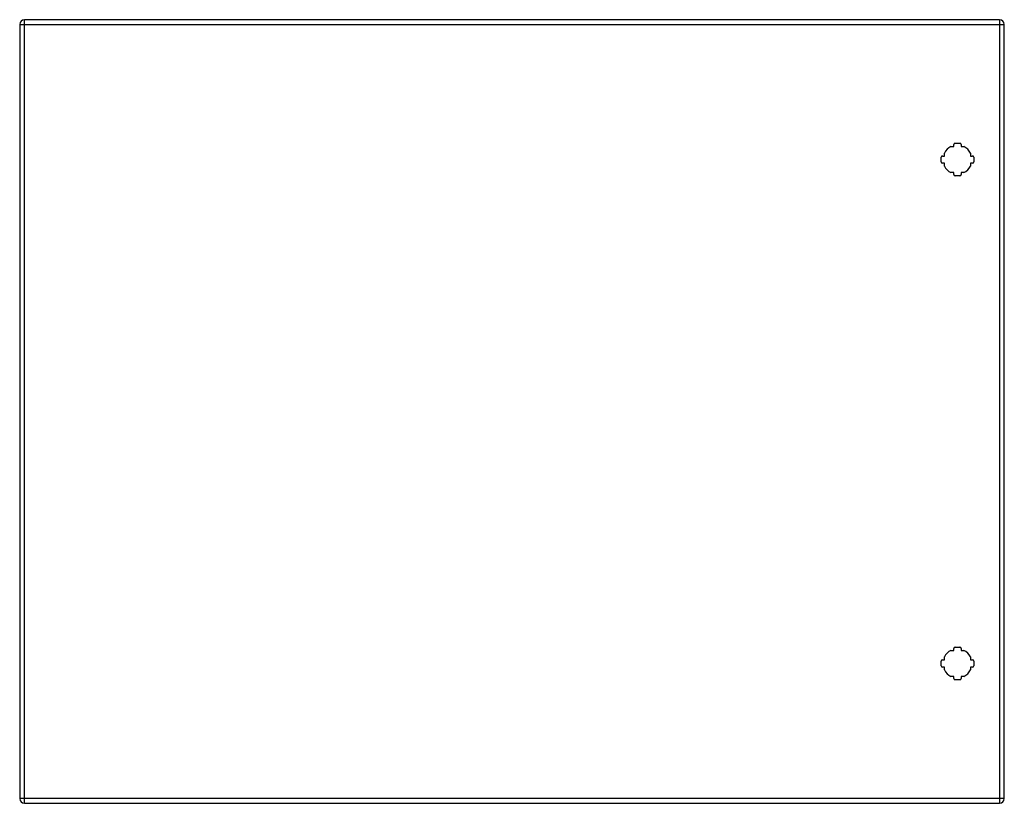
# Model space of a CAD drawing. Header units: inches. Extents: x 21.1 to 51, y 7.1 to 30.9.
import ezdxf

# ---------------------------------------------------------------- set-up
doc = ezdxf.new("R2010")
doc.units = ezdxf.units.IN
doc.header["$MEASUREMENT"] = 0
doc.layers.add('Visible Edges(ANSI)', color=7, linetype='Continuous', lineweight=25)
doc.layers.add('Visible Tangent Edges(ANSI)', color=7, linetype='Continuous', lineweight=25)

msp = doc.modelspace()

# ---------------------------------------------------------------- linework, layer by layer
at = {"layer": 'Visible Edges(ANSI)'}
for p, q in [((50.902, 30.93), (21.276, 30.93)), ((21.13, 30.784), (21.13, 7.273)), ((51.048, 7.273), (51.048, 30.784)), ((49.425, 27.076), (49.514, 27.076)), ((49.514, 27.076), (49.514, 27.136)), ((49.554, 27.175), (49.695, 27.175)), ((49.734, 27.136), (49.734, 27.076)), ((49.734, 27.076), (49.823, 27.076)), ((49.129, 26.61), (49.129, 26.751)), ((49.169, 26.79), (49.229, 26.79)), ((49.229, 26.79), (49.229, 26.879)), ((50.02, 26.879), (50.02, 26.79)), ((50.02, 26.79), (50.08, 26.79)), ((50.119, 26.751), (50.119, 26.61)), ((49.229, 26.57), (49.169, 26.57)), ((49.229, 26.481), (49.229, 26.57)), ((50.08, 26.57), (50.02, 26.57)), ((50.02, 26.57), (50.02, 26.481)), ((49.514, 26.285), (49.425, 26.285)), ((49.514, 26.225), (49.514, 26.285)), ((49.695, 26.185), (49.554, 26.185)), ((49.823, 26.285), (49.734, 26.285)), ((49.734, 26.285), (49.734, 26.225)), ((49.425, 11.773), (49.514, 11.773)), ((49.514, 11.773), (49.514, 11.833)), ((49.554, 11.872), (49.695, 11.872)), ((49.734, 11.833), (49.734, 11.773)), ((49.734, 11.773), (49.823, 11.773)), ((49.129, 11.307), (49.129, 11.448)), ((49.169, 11.487), (49.229, 11.487)), ((49.229, 11.487), (49.229, 11.576)), ((50.02, 11.576), (50.02, 11.487)), ((50.02, 11.487), (50.08, 11.487)), ((50.119, 11.448), (50.119, 11.307)), ((49.229, 11.267), (49.169, 11.267)), ((49.229, 11.178), (49.229, 11.267)), ((50.08, 11.267), (50.02, 11.267)), ((50.02, 11.267), (50.02, 11.178)), ((49.514, 10.982), (49.425, 10.982)), ((49.514, 10.922), (49.514, 10.982)), ((49.695, 10.882), (49.554, 10.882)), ((49.823, 10.982), (49.734, 10.982)), ((49.734, 10.982), (49.734, 10.922)), ((21.276, 7.127), (50.902, 7.127))]:
    msp.add_line(p, q, dxfattribs=at)
for centre, radius, start, end in [((21.276, 30.784), 0.146, 90, 180), ((50.902, 30.784), 0.146, 0, 90), ((49.624, 26.68), 0.443, 116.7049, 153.2951), ((49.554, 27.136), 0.0394, 90, 180), ((49.695, 27.136), 0.0394, 0, 90), ((49.624, 26.68), 0.443, 26.7049, 63.2951), ((49.169, 26.751), 0.0394, 90, 180), ((50.08, 26.751), 0.0394, 0, 90), ((49.169, 26.61), 0.0394, 180, 270), ((49.624, 26.68), 0.443, 206.7049, 243.2951), ((49.624, 26.68), 0.443, 296.7049, 333.2951), ((50.08, 26.61), 0.0394, 270, 0), ((49.554, 26.225), 0.0394, 180, 270), ((49.695, 26.225), 0.0394, 270, 0), ((49.624, 11.377), 0.443, 116.7049, 153.2951), ((49.554, 11.833), 0.0394, 90, 180), ((49.695, 11.833), 0.0394, 0, 90), ((49.624, 11.377), 0.443, 26.7049, 63.2951), ((49.169, 11.448), 0.0394, 90, 180), ((50.08, 11.448), 0.0394, 0, 90), ((49.169, 11.307), 0.0394, 180, 270), ((49.624, 11.377), 0.443, 206.7049, 243.2951), ((49.624, 11.377), 0.443, 296.7049, 333.2951), ((50.08, 11.307), 0.0394, 270, 0), ((49.554, 10.922), 0.0394, 180, 270), ((49.695, 10.922), 0.0394, 270, 0), ((21.276, 7.273), 0.146, 180, 270), ((50.902, 7.273), 0.146, 270, 0)]:
    msp.add_arc(centre, radius, start, end, dxfattribs=at)
at = {"layer": 'Visible Tangent Edges(ANSI)'}
for p, q in [((21.276, 30.784), (21.276, 30.93)), ((50.902, 30.93), (50.902, 30.784)), ((21.13, 30.784), (21.276, 30.784)), ((21.276, 30.784), (50.902, 30.784)), ((21.276, 7.273), (21.276, 30.784)), ((50.902, 30.784), (51.048, 30.784)), ((50.902, 30.784), (50.902, 7.273)), ((21.276, 7.273), (21.13, 7.273)), ((21.276, 7.127), (21.276, 7.273)), ((50.902, 7.273), (21.276, 7.273)), ((50.902, 7.273), (50.902, 7.127)), ((51.048, 7.273), (50.902, 7.273))]:
    msp.add_line(p, q, dxfattribs=at)

doc.saveas('drawing.dxf')
